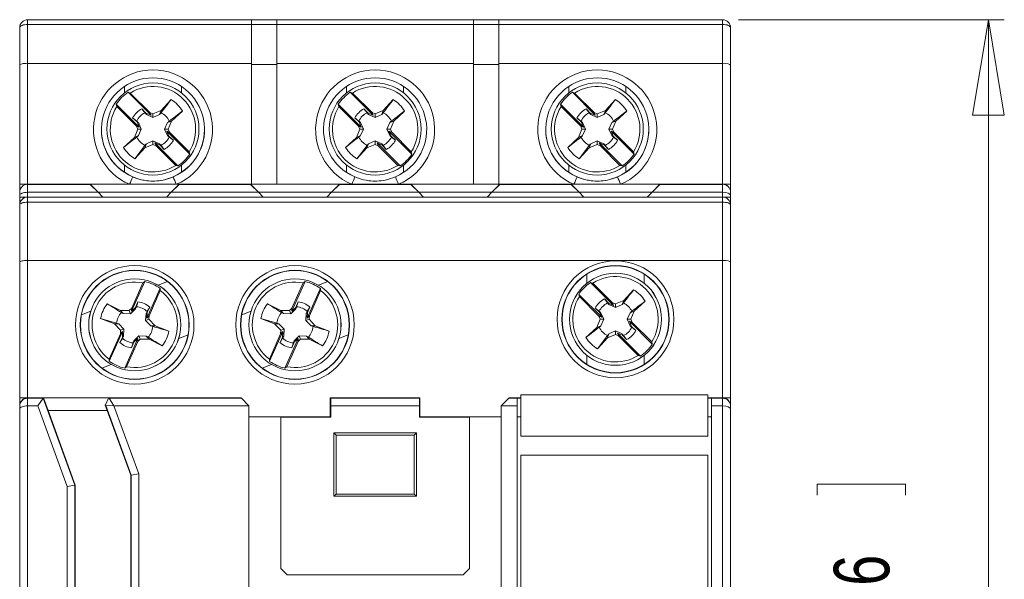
# Model space of a CAD drawing. Header units: millimetres. Extents: x 0 to 420, y 0 to 297.
# Tile 6 of 13: x 168 to 230, y 208 to 243. Entities that reach past the tile are written whole.
import ezdxf

# ---------------------------------------------------------------- set-up
doc = ezdxf.new("R2010")
doc.units = ezdxf.units.MM
doc.styles.add('SLDTEXTSTYLE3', font='TXT', dxfattribs={"width": 0.75})
doc.dimstyles.new('SLDDIMSTYLE0', dxfattribs={"dimtxt": 3.5, "dimasz": 6, "dimexe": 0, "dimexo": 0.0625, "dimgap": 0.875, "dimtad": 1, "dimdec": 1, "dimrnd": 1e-09, "dimzin": 12, "dimdsep": 46, "dimtxsty": 'SLDTEXTSTYLE3', "dimblk1": 'CLOSED', "dimblk2": 'CLOSED', "dimsah": 1, "dimcen": 0.09, "dimadec": 0, "dimazin": 3, "dimtfac": 1, "dimtdec": 1, "dimtofl": 0, "dimtmove": 0, "dimatfit": 3, "dimldrblk": 'CLOSED', "dimfxl": 0, "dimfrac": 2, "dimtolj": 1, "dimtzin": 12, "dimarcsym": 0})

# ---------------------------------------------------------------- blocks, each defined once
blk = doc.blocks.new('_CLOSED')
at = {"color": 0, "linetype": 'ByBlock', "lineweight": -2}
for p, q in [((-1, 0.166667), (0, 0)), ((-1, 0.166667), (-1, -0.166667)), ((0, 0), (-1, -0.166667)), ((0, 0), (-1, 0))]:
    blk.add_line(p, q, dxfattribs=at)
blk = doc.blocks.new('_D')
at = {"color": 7, "linetype": 'Continuous', "lineweight": 0}
for p, q in [((213.577, 243.408), (230.33, 243.408)), ((229.33, 243.408), (229.33, 165.02)), ((218.537, 213.472), (218.537, 214.183)), ((218.537, 214.183), (224.093, 214.183)), ((224.093, 214.183), (224.093, 213.472)), ((218.537, 200.057), (218.537, 199.347)), ((224.093, 199.347), (224.093, 200.057)), ((218.537, 199.347), (224.093, 199.347)), ((213.577, 165.02), (230.33, 165.02))]:
    blk.add_line(p, q, dxfattribs=at)
at = {"color": 7, "linetype": 'Continuous', "lineweight": 0, "xscale": 6, "yscale": 6}
for p, rotation in [((229.33, 243.408, 28.34), 90.0000000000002), ((229.33, 165.02, 28.34), 270.0000000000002)]:
    blk.add_blockref('_CLOSED', p, dxfattribs=dict(at, rotation=rotation))
at = {"color": 7, "linetype": 'Continuous', "lineweight": 0, "char_height": 3.5, "attachment_point": 1, "rotation": 90, "style": 'SLDTEXTSTYLE3'}
for s, insert in [('3,086', (219.581, 200.946, 28.34)), ('78,4', (224.818, 200.817, 28.34))]:
    blk.add_mtext(s, dxfattribs=dict(at, insert=insert))

msp = doc.modelspace()

# ---------------------------------------------------------------- linework, layer by layer
at = {"color": 7, "linetype": 'Continuous', "lineweight": 15}
for p, q in [((168.777, 243.424), (168.777, 243.418)), ((212.577, 243.424), (168.777, 243.424)), ((168.777, 243.127), (168.777, 243.418)), ((168.777, 243.418), (182.877, 243.418)), ((182.877, 243.42), (184.477, 243.42)), ((182.877, 243.418), (182.877, 243.42)), ((182.877, 243.418), (182.877, 243.127)), ((184.477, 243.42), (184.477, 243.418)), ((184.477, 243.418), (196.877, 243.418)), ((184.477, 243.127), (184.477, 243.418)), ((196.877, 243.42), (198.477, 243.42)), ((196.877, 243.418), (196.877, 243.42)), ((196.877, 243.418), (196.877, 243.127)), ((198.477, 243.42), (198.477, 243.418)), ((198.477, 243.418), (212.577, 243.418)), ((198.477, 243.127), (198.477, 243.418)), ((212.577, 243.418), (212.577, 243.424)), ((212.577, 243.127), (212.577, 243.418)), ((168.277, 242.918), (168.277, 242.922)), ((168.277, 240.568), (168.277, 242.918)), ((168.777, 243.127), (168.777, 240.676)), ((182.877, 243.127), (168.777, 243.127)), ((184.477, 243.129), (182.877, 243.129)), ((182.877, 240.676), (182.877, 243.127)), ((196.877, 243.127), (184.477, 243.127)), ((184.477, 243.127), (184.477, 240.676)), ((198.477, 243.129), (196.877, 243.129)), ((196.877, 240.676), (196.877, 243.127)), ((212.577, 243.127), (198.477, 243.127)), ((198.477, 243.127), (198.477, 240.676)), ((212.577, 240.676), (212.577, 243.127)), ((213.077, 242.922), (213.077, 242.918)), ((213.077, 242.918), (213.077, 240.568)), ((168.277, 233.063), (168.277, 240.568)), ((182.877, 240.676), (168.777, 240.676)), ((168.777, 240.676), (168.777, 233.06)), ((182.877, 240.676), (182.877, 233.06)), ((182.877, 240.611), (184.477, 240.611)), ((196.877, 240.676), (184.477, 240.676)), ((184.477, 233.06), (184.477, 240.676)), ((196.877, 240.676), (196.877, 233.06)), ((196.877, 240.611), (198.477, 240.611)), ((212.577, 240.676), (198.477, 240.676)), ((198.477, 233.06), (198.477, 240.676)), ((212.577, 233.06), (212.577, 240.676)), ((213.077, 240.568), (213.077, 233.063)), ((175.246, 238.807), (175.107, 238.853)), ((176.554, 237.406), (175.107, 238.853)), ((176.481, 237.572), (175.246, 238.807)), ((177.191, 237.703), (177.82, 238.389)), ((189.246, 238.807), (189.107, 238.853)), ((190.554, 237.406), (189.107, 238.853)), ((190.481, 237.572), (189.246, 238.807)), ((191.191, 237.703), (191.82, 238.389)), ((203.246, 238.807), (203.107, 238.853)), ((204.554, 237.406), (203.107, 238.853)), ((204.481, 237.572), (203.246, 238.807)), ((205.191, 237.703), (205.82, 238.389)), ((174.358, 238.104), (174.397, 237.958)), ((175.805, 236.657), (174.358, 238.104)), ((175.633, 236.723), (174.397, 237.958)), ((175.975, 237.817), (176.229, 237.54)), ((176.17, 237.564), (175.975, 237.817)), ((176.677, 237.491), (177.191, 237.703)), ((177.092, 237.459), (177.191, 237.703)), ((178.538, 237.67), (177.852, 237.042)), ((188.358, 238.104), (188.397, 237.958)), ((189.805, 236.657), (188.358, 238.104)), ((189.633, 236.723), (188.397, 237.958)), ((189.975, 237.817), (190.229, 237.54)), ((190.17, 237.564), (189.975, 237.817)), ((190.677, 237.491), (191.191, 237.703)), ((191.092, 237.459), (191.191, 237.703)), ((192.538, 237.67), (191.852, 237.042)), ((202.358, 238.104), (202.397, 237.958)), ((203.805, 236.657), (202.358, 238.104)), ((203.633, 236.723), (202.397, 237.958)), ((203.975, 237.817), (204.229, 237.54)), ((204.17, 237.564), (203.975, 237.817)), ((204.677, 237.491), (205.191, 237.703)), ((205.092, 237.459), (205.191, 237.703)), ((206.538, 237.67), (205.852, 237.042)), ((175.671, 236.982), (175.394, 237.236)), ((175.394, 237.236), (175.65, 237.043)), ((176.262, 237.459), (176.17, 237.564)), ((176.262, 237.459), (176.229, 237.54)), ((176.229, 237.54), (176.554, 237.406)), ((176.677, 237.273), (176.262, 237.459)), ((176.481, 237.572), (176.677, 237.491)), ((176.554, 237.406), (176.481, 237.572)), ((176.677, 237.273), (176.677, 237.491)), ((177.092, 237.459), (176.677, 237.273)), ((177.183, 237.564), (177.092, 237.459)), ((177.599, 236.952), (177.852, 237.042)), ((177.852, 237.042), (177.641, 236.527)), ((189.671, 236.982), (189.394, 237.236)), ((189.394, 237.236), (189.65, 237.043)), ((190.262, 237.459), (190.17, 237.564)), ((190.262, 237.459), (190.229, 237.54)), ((190.229, 237.54), (190.554, 237.406)), ((190.677, 237.273), (190.262, 237.459)), ((190.481, 237.572), (190.677, 237.491)), ((190.554, 237.406), (190.481, 237.572)), ((190.677, 237.273), (190.677, 237.491)), ((191.092, 237.459), (190.677, 237.273)), ((191.183, 237.564), (191.092, 237.459)), ((191.599, 236.952), (191.852, 237.042)), ((191.852, 237.042), (191.641, 236.527)), ((203.671, 236.982), (203.394, 237.236)), ((203.394, 237.236), (203.65, 237.043)), ((204.262, 237.459), (204.17, 237.564)), ((204.262, 237.459), (204.229, 237.54)), ((204.229, 237.54), (204.554, 237.406)), ((204.677, 237.273), (204.262, 237.459)), ((204.481, 237.572), (204.677, 237.491)), ((204.554, 237.406), (204.481, 237.572)), ((204.677, 237.273), (204.677, 237.491)), ((205.092, 237.459), (204.677, 237.273)), ((205.183, 237.564), (205.092, 237.459)), ((205.599, 236.952), (205.852, 237.042)), ((205.852, 237.042), (205.641, 236.527)), ((175.502, 236.013), (175.713, 236.527)), ((175.633, 236.723), (175.805, 236.657)), ((175.713, 236.527), (175.633, 236.723)), ((175.805, 236.657), (175.671, 236.982)), ((175.755, 236.952), (175.671, 236.982)), ((175.942, 236.538), (175.713, 236.527)), ((175.755, 236.952), (175.942, 236.538)), ((175.942, 236.538), (175.755, 236.122)), ((177.412, 236.538), (177.599, 236.952)), ((177.412, 236.538), (177.641, 236.527)), ((177.599, 236.122), (177.412, 236.538)), ((177.641, 236.527), (177.721, 236.332)), ((189.502, 236.013), (189.713, 236.527)), ((189.633, 236.723), (189.805, 236.657)), ((189.713, 236.527), (189.633, 236.723)), ((189.805, 236.657), (189.671, 236.982)), ((189.755, 236.952), (189.671, 236.982)), ((189.942, 236.538), (189.713, 236.527)), ((189.755, 236.952), (189.942, 236.538)), ((189.942, 236.538), (189.755, 236.122)), ((191.412, 236.538), (191.599, 236.952)), ((191.412, 236.538), (191.641, 236.527)), ((191.599, 236.122), (191.412, 236.538)), ((191.641, 236.527), (191.721, 236.332)), ((203.502, 236.013), (203.713, 236.527)), ((203.633, 236.723), (203.805, 236.657)), ((203.713, 236.527), (203.633, 236.723)), ((203.805, 236.657), (203.671, 236.982)), ((203.755, 236.952), (203.671, 236.982)), ((203.942, 236.538), (203.713, 236.527)), ((203.755, 236.952), (203.942, 236.538)), ((203.942, 236.538), (203.755, 236.122)), ((205.412, 236.538), (205.599, 236.952)), ((205.412, 236.538), (205.641, 236.527)), ((205.599, 236.122), (205.412, 236.538)), ((205.641, 236.527), (205.721, 236.332)), ((174.815, 235.385), (175.502, 236.013)), ((175.755, 236.122), (175.502, 236.013)), ((176.262, 235.615), (176.677, 235.803)), ((176.677, 235.803), (176.677, 235.564)), ((176.677, 235.803), (177.092, 235.615)), ((177.721, 236.332), (177.549, 236.411)), ((177.549, 236.411), (177.683, 236.086)), ((178.996, 234.964), (177.549, 236.411)), ((177.599, 236.122), (177.683, 236.086)), ((177.683, 236.086), (177.96, 235.832)), ((177.96, 235.832), (177.704, 236.031)), ((178.956, 235.097), (177.721, 236.332)), ((188.815, 235.385), (189.502, 236.013)), ((189.755, 236.122), (189.502, 236.013)), ((190.262, 235.615), (190.677, 235.803)), ((190.677, 235.803), (190.677, 235.564)), ((190.677, 235.803), (191.092, 235.615)), ((191.721, 236.332), (191.549, 236.411)), ((191.549, 236.411), (191.683, 236.086)), ((192.996, 234.964), (191.549, 236.411)), ((191.599, 236.122), (191.683, 236.086)), ((191.683, 236.086), (191.96, 235.832)), ((191.96, 235.832), (191.704, 236.031)), ((192.956, 235.097), (191.721, 236.332)), ((202.815, 235.385), (203.502, 236.013)), ((203.755, 236.122), (203.502, 236.013)), ((204.262, 235.615), (204.677, 235.803)), ((204.677, 235.803), (204.677, 235.564)), ((204.677, 235.803), (205.092, 235.615)), ((205.721, 236.332), (205.549, 236.411)), ((205.549, 236.411), (205.683, 236.086)), ((206.996, 234.964), (205.549, 236.411)), ((205.599, 236.122), (205.683, 236.086)), ((205.683, 236.086), (205.96, 235.832)), ((205.96, 235.832), (205.704, 236.031)), ((206.956, 235.097), (205.721, 236.332)), ((175.534, 234.666), (176.17, 235.51)), ((176.163, 235.352), (175.534, 234.666)), ((176.262, 235.615), (176.163, 235.352)), ((176.677, 235.564), (176.163, 235.352)), ((176.872, 235.483), (176.677, 235.564)), ((177.125, 235.528), (176.799, 235.662)), ((176.799, 235.662), (176.872, 235.483)), ((178.246, 234.215), (176.799, 235.662)), ((178.108, 234.248), (176.872, 235.483)), ((177.092, 235.615), (177.125, 235.528)), ((177.379, 235.251), (177.125, 235.528)), ((177.183, 235.51), (177.379, 235.251)), ((189.534, 234.666), (190.17, 235.51)), ((190.163, 235.352), (189.534, 234.666)), ((190.262, 235.615), (190.163, 235.352)), ((190.677, 235.564), (190.163, 235.352)), ((190.872, 235.483), (190.677, 235.564)), ((191.125, 235.528), (190.799, 235.662)), ((190.799, 235.662), (190.872, 235.483)), ((192.246, 234.215), (190.799, 235.662)), ((192.108, 234.248), (190.872, 235.483)), ((191.092, 235.615), (191.125, 235.528)), ((191.379, 235.251), (191.125, 235.528)), ((191.183, 235.51), (191.379, 235.251)), ((203.534, 234.666), (204.17, 235.51)), ((204.163, 235.352), (203.534, 234.666)), ((204.262, 235.615), (204.163, 235.352)), ((204.677, 235.564), (204.163, 235.352)), ((204.872, 235.483), (204.677, 235.564)), ((205.125, 235.528), (204.799, 235.662)), ((204.799, 235.662), (204.872, 235.483)), ((206.247, 234.215), (204.799, 235.662)), ((206.108, 234.248), (204.872, 235.483)), ((205.092, 235.615), (205.125, 235.528)), ((205.379, 235.251), (205.125, 235.528)), ((205.183, 235.51), (205.379, 235.251)), ((178.996, 234.964), (178.956, 235.097)), ((192.996, 234.964), (192.956, 235.097)), ((206.996, 234.964), (206.956, 235.097)), ((178.108, 234.248), (178.246, 234.215)), ((192.108, 234.248), (192.246, 234.215)), ((206.108, 234.248), (206.247, 234.215)), ((168.277, 233.063), (168.277, 232.56)), ((168.777, 233.06), (168.777, 233.056)), ((175.207, 233.06), (168.777, 233.06)), ((168.777, 233.056), (168.777, 232.554)), ((168.777, 233.056), (172.727, 233.056)), ((172.727, 233.056), (172.727, 233.059)), ((173.227, 232.556), (172.727, 233.059)), ((172.727, 233.059), (178.327, 233.059)), ((172.727, 233.056), (173.227, 232.554)), ((178.146, 233.06), (175.207, 233.06)), ((178.327, 233.059), (177.827, 232.556)), ((177.827, 232.554), (178.327, 233.056)), ((182.877, 233.06), (178.146, 233.06)), ((178.327, 233.059), (178.327, 233.056)), ((178.327, 233.056), (182.827, 233.056)), ((182.827, 233.056), (182.827, 233.059)), ((183.327, 232.556), (182.827, 233.059)), ((182.827, 233.059), (188.427, 233.059)), ((182.827, 233.056), (183.327, 232.554)), ((182.877, 233.062), (184.477, 233.062)), ((189.207, 233.06), (184.477, 233.06)), ((188.427, 233.059), (187.927, 232.556)), ((187.927, 232.554), (188.427, 233.056)), ((188.427, 233.059), (188.427, 233.056)), ((188.427, 233.056), (192.927, 233.056)), ((192.146, 233.06), (189.207, 233.06)), ((196.877, 233.06), (192.146, 233.06)), ((192.927, 233.056), (192.927, 233.059)), ((193.427, 232.556), (192.927, 233.059)), ((192.927, 233.059), (198.527, 233.059)), ((192.927, 233.056), (193.427, 232.554)), ((196.877, 233.062), (198.477, 233.062)), ((198.527, 233.059), (198.027, 232.556)), ((198.027, 232.554), (198.527, 233.056)), ((203.207, 233.06), (198.477, 233.06)), ((198.527, 233.059), (198.527, 233.056)), ((198.527, 233.056), (203.027, 233.056)), ((203.027, 233.056), (203.027, 233.059)), ((203.527, 232.556), (203.027, 233.059)), ((203.027, 233.059), (208.627, 233.059)), ((203.027, 233.056), (203.527, 232.554)), ((206.146, 233.06), (203.207, 233.06)), ((212.577, 233.06), (206.146, 233.06)), ((208.627, 233.059), (208.127, 232.556)), ((208.127, 232.554), (208.627, 233.056)), ((208.627, 233.059), (208.627, 233.056)), ((208.627, 233.056), (212.577, 233.056)), ((212.577, 233.056), (212.577, 233.06)), ((212.577, 232.554), (212.577, 233.056)), ((213.077, 232.56), (213.077, 233.063)), ((168.277, 232.558), (168.277, 232.56)), ((168.277, 232.349), (168.277, 232.558)), ((168.277, 232.256), (168.277, 232.349)), ((168.277, 231.758), (168.277, 232.256)), ((173.227, 232.554), (168.777, 232.554)), ((168.777, 232.258), (168.777, 231.934)), ((168.777, 232.258), (212.577, 232.258)), ((173.227, 232.556), (173.525, 232.258)), ((177.827, 232.556), (173.227, 232.556)), ((173.522, 232.258), (173.227, 232.554)), ((177.529, 232.258), (177.827, 232.556)), ((177.827, 232.554), (177.531, 232.258)), ((183.327, 232.554), (177.827, 232.554)), ((183.327, 232.556), (183.625, 232.258)), ((187.927, 232.556), (183.327, 232.556)), ((183.622, 232.258), (183.327, 232.554)), ((187.629, 232.258), (187.927, 232.556)), ((187.927, 232.554), (187.631, 232.258)), ((193.427, 232.554), (187.927, 232.554)), ((193.427, 232.556), (193.725, 232.258)), ((198.027, 232.556), (193.427, 232.556)), ((193.722, 232.258), (193.427, 232.554)), ((197.729, 232.258), (198.027, 232.556)), ((198.027, 232.554), (197.731, 232.258)), ((203.527, 232.554), (198.027, 232.554)), ((203.527, 232.556), (203.825, 232.258)), ((208.127, 232.556), (203.527, 232.556)), ((203.822, 232.258), (203.527, 232.554)), ((207.829, 232.258), (208.127, 232.556)), ((208.127, 232.554), (207.831, 232.258)), ((212.577, 232.554), (208.127, 232.554)), ((212.577, 232.258), (212.577, 231.934)), ((213.077, 232.56), (213.077, 232.558)), ((213.077, 232.558), (213.077, 232.349)), ((213.077, 232.349), (213.077, 232.256)), ((213.077, 232.256), (213.077, 231.758)), ((168.277, 228.168), (168.277, 231.758)), ((168.777, 231.934), (168.777, 228.258)), ((212.577, 231.934), (168.777, 231.934)), ((212.577, 228.258), (212.577, 231.934)), ((213.077, 231.758), (213.077, 228.168)), ((168.277, 219.608), (168.277, 228.168)), ((168.777, 228.258), (168.777, 219.608)), ((212.577, 228.258), (168.777, 228.258)), ((212.577, 219.608), (212.577, 228.258)), ((213.077, 228.168), (213.077, 219.608)), ((175.328, 225.066), (176.158, 226.937)), ((175.334, 225.253), (176.043, 226.85)), ((176.158, 226.937), (176.043, 226.85)), ((176.297, 224.636), (177.127, 226.507)), ((177.14, 226.363), (177.127, 226.507)), ((185.428, 225.066), (186.258, 226.937)), ((185.434, 225.253), (186.143, 226.85)), ((186.258, 226.937), (186.143, 226.85)), ((186.397, 224.636), (187.227, 226.507)), ((187.24, 226.363), (187.227, 226.507)), ((204.396, 226.838), (204.257, 226.878)), ((205.704, 225.431), (204.257, 226.878)), ((205.631, 225.603), (204.396, 226.838)), ((176.431, 224.766), (177.14, 226.363)), ((186.531, 224.766), (187.24, 226.363)), ((203.508, 226.128), (203.547, 225.989)), ((204.955, 224.681), (203.508, 226.128)), ((204.783, 224.754), (203.547, 225.989)), ((206.341, 225.734), (206.97, 226.42)), ((173.791, 225.535), (174.625, 225.12)), ((175.18, 225.108), (175.334, 225.253)), ((175.328, 225.066), (175.583, 225.308)), ((175.334, 225.253), (175.328, 225.066)), ((175.583, 225.308), (175.721, 225.658)), ((175.583, 225.218), (175.583, 225.308)), ((175.721, 225.658), (175.63, 225.349)), ((176.303, 225.05), (176.472, 225.325)), ((176.472, 225.325), (176.305, 224.988)), ((183.891, 225.535), (184.725, 225.12)), ((185.28, 225.108), (185.434, 225.253)), ((185.428, 225.066), (185.683, 225.308)), ((185.434, 225.253), (185.428, 225.066)), ((185.683, 225.308), (185.821, 225.658)), ((185.683, 225.218), (185.683, 225.308)), ((185.821, 225.658), (185.73, 225.349)), ((186.403, 225.05), (186.572, 225.325)), ((186.572, 225.325), (186.405, 224.988)), ((204.544, 225.26), (204.8, 225.065)), ((204.821, 225.006), (204.544, 225.26)), ((205.32, 225.585), (205.125, 225.842)), ((205.125, 225.842), (205.379, 225.564)), ((205.412, 225.48), (205.32, 225.585)), ((205.412, 225.48), (205.379, 225.564)), ((205.379, 225.564), (205.704, 225.431)), ((205.827, 225.293), (205.412, 225.48)), ((205.704, 225.431), (205.631, 225.603)), ((205.631, 225.603), (205.827, 225.522)), ((205.827, 225.522), (206.341, 225.734)), ((205.827, 225.293), (205.827, 225.522)), ((206.242, 225.48), (205.827, 225.293)), ((206.242, 225.48), (206.341, 225.734)), ((206.333, 225.585), (206.242, 225.48)), ((207.688, 225.701), (207.002, 225.073)), ((174.808, 224.92), (174.625, 225.12)), ((174.625, 225.12), (175.18, 225.108)), ((175.263, 224.894), (174.808, 224.92)), ((175.263, 224.894), (175.18, 225.108)), ((175.583, 225.218), (175.263, 224.894)), ((176.213, 224.473), (176.238, 224.927)), ((176.238, 224.927), (176.303, 225.05)), ((176.238, 224.927), (176.305, 224.988)), ((176.305, 224.988), (176.297, 224.636)), ((176.297, 224.636), (176.431, 224.766)), ((176.431, 224.766), (176.426, 224.555)), ((184.908, 224.92), (184.725, 225.12)), ((184.725, 225.12), (185.28, 225.108)), ((185.363, 224.894), (184.908, 224.92)), ((185.363, 224.894), (185.28, 225.108)), ((185.683, 225.218), (185.363, 224.894)), ((186.313, 224.473), (186.338, 224.927)), ((186.338, 224.927), (186.403, 225.05)), ((186.338, 224.927), (186.405, 224.988)), ((186.405, 224.988), (186.397, 224.636)), ((186.397, 224.636), (186.531, 224.766)), ((186.531, 224.766), (186.526, 224.555)), ((204.783, 224.754), (204.955, 224.681)), ((204.863, 224.558), (204.783, 224.754)), ((204.955, 224.681), (204.821, 225.006)), ((204.905, 224.974), (204.821, 225.006)), ((204.905, 224.974), (205.092, 224.558)), ((206.562, 224.558), (206.749, 224.974)), ((206.749, 224.974), (207.002, 225.073)), ((207.002, 225.073), (206.791, 224.558)), ((173.379, 224.606), (174.386, 224.312)), ((174.245, 224.266), (173.379, 224.606)), ((174.627, 223.862), (174.245, 224.266)), ((174.517, 224.265), (174.245, 224.266)), ((174.517, 224.265), (174.841, 223.944)), ((176.213, 224.473), (176.426, 224.555)), ((176.536, 224.152), (176.213, 224.473)), ((176.426, 224.555), (176.808, 224.151)), ((176.536, 224.152), (176.808, 224.151)), ((176.667, 224.105), (176.536, 224.152)), ((176.808, 224.151), (177.674, 223.811)), ((184.345, 224.266), (183.479, 224.606)), ((183.479, 224.606), (184.486, 224.312)), ((184.617, 224.265), (184.345, 224.266)), ((184.727, 223.862), (184.345, 224.266)), ((184.617, 224.265), (184.941, 223.944)), ((186.313, 224.473), (186.526, 224.555)), ((186.636, 224.152), (186.313, 224.473)), ((186.526, 224.555), (186.908, 224.151)), ((186.636, 224.152), (186.908, 224.151)), ((186.767, 224.105), (186.636, 224.152)), ((186.908, 224.151), (187.774, 223.811)), ((203.965, 223.415), (204.652, 224.044)), ((204.652, 224.044), (204.863, 224.558)), ((204.905, 224.143), (204.652, 224.044)), ((205.092, 224.558), (204.863, 224.558)), ((205.092, 224.558), (204.905, 224.143)), ((206.749, 224.143), (206.562, 224.558)), ((206.562, 224.558), (206.791, 224.558)), ((206.871, 224.363), (206.699, 224.436)), ((206.699, 224.436), (206.833, 224.11)), ((208.146, 222.989), (206.699, 224.436)), ((206.749, 224.143), (206.833, 224.11)), ((206.791, 224.558), (206.871, 224.363)), ((206.833, 224.11), (207.11, 223.856)), ((207.11, 223.856), (206.854, 224.052)), ((208.106, 223.128), (206.871, 224.363)), ((173.914, 222.054), (174.623, 223.651)), ((173.926, 221.91), (174.757, 223.781)), ((174.582, 223.092), (174.749, 223.429)), ((174.623, 223.651), (174.627, 223.862)), ((174.757, 223.781), (174.623, 223.651)), ((174.841, 223.944), (174.627, 223.862)), ((174.749, 223.429), (174.757, 223.781)), ((174.816, 223.49), (174.749, 223.429)), ((174.841, 223.944), (174.816, 223.49)), ((175.471, 223.199), (175.791, 223.523)), ((175.791, 223.523), (175.873, 223.309)), ((175.791, 223.523), (176.245, 223.497)), ((176.245, 223.497), (176.429, 223.297)), ((184.014, 222.054), (184.723, 223.651)), ((184.026, 221.91), (184.857, 223.781)), ((184.682, 223.092), (184.849, 223.429)), ((184.723, 223.651), (184.727, 223.862)), ((184.857, 223.781), (184.723, 223.651)), ((184.941, 223.944), (184.727, 223.862)), ((184.849, 223.429), (184.857, 223.781)), ((184.916, 223.49), (184.849, 223.429)), ((184.941, 223.944), (184.916, 223.49)), ((185.571, 223.199), (185.891, 223.523)), ((185.891, 223.523), (185.973, 223.309)), ((185.891, 223.523), (186.345, 223.497)), ((186.345, 223.497), (186.529, 223.297)), ((204.684, 222.697), (205.32, 223.532)), ((205.412, 223.637), (205.313, 223.383)), ((205.827, 223.595), (205.313, 223.383)), ((205.412, 223.637), (205.827, 223.823)), ((205.827, 223.823), (205.827, 223.595)), ((205.827, 223.823), (206.242, 223.637)), ((206.022, 223.514), (205.827, 223.595)), ((205.949, 223.686), (206.022, 223.514)), ((207.397, 222.239), (205.949, 223.686)), ((206.275, 223.553), (205.949, 223.686)), ((207.258, 222.279), (206.022, 223.514)), ((206.242, 223.637), (206.275, 223.553)), ((206.529, 223.275), (206.275, 223.553)), ((206.333, 223.532), (206.529, 223.275)), ((174.75, 223.367), (174.582, 223.092)), ((174.895, 221.48), (175.726, 223.35)), ((175.01, 221.567), (175.719, 223.164)), ((175.47, 223.109), (175.333, 222.759)), ((175.333, 222.759), (175.423, 223.068)), ((175.726, 223.35), (175.47, 223.109)), ((175.471, 223.199), (175.47, 223.109)), ((175.719, 223.164), (175.726, 223.35)), ((175.873, 223.309), (175.719, 223.164)), ((176.429, 223.297), (175.873, 223.309)), ((177.262, 222.882), (176.429, 223.297)), ((184.85, 223.367), (184.682, 223.092)), ((184.995, 221.48), (185.826, 223.35)), ((185.11, 221.567), (185.819, 223.164)), ((185.57, 223.109), (185.433, 222.759)), ((185.433, 222.759), (185.523, 223.068)), ((185.826, 223.35), (185.57, 223.109)), ((185.571, 223.199), (185.57, 223.109)), ((185.819, 223.164), (185.826, 223.35)), ((185.973, 223.309), (185.819, 223.164)), ((186.529, 223.297), (185.973, 223.309)), ((187.362, 222.882), (186.529, 223.297)), ((205.313, 223.383), (204.684, 222.697)), ((208.146, 222.989), (208.106, 223.128)), ((207.258, 222.279), (207.397, 222.239)), ((173.914, 222.054), (173.926, 221.91)), ((174.895, 221.48), (175.01, 221.567)), ((184.014, 222.054), (184.026, 221.91)), ((184.995, 221.48), (185.11, 221.567)), ((199.852, 219.8), (199.852, 217.2)), ((199.852, 219.8), (211.652, 219.8)), ((211.652, 219.8), (211.652, 217.2)), ((168.777, 219.608), (168.277, 219.608)), ((168.277, 219.608), (168.277, 219.108)), ((168.277, 219.083), (168.277, 219.108)), ((168.277, 218.901), (168.277, 219.083)), ((168.777, 219.608), (168.777, 219.582)), ((169.777, 219.608), (168.777, 219.608)), ((168.777, 219.582), (168.777, 219.108)), ((168.777, 219.582), (169.758, 219.582)), ((168.777, 219.108), (168.777, 189.308)), ((169.427, 219.108), (168.777, 219.108)), ((169.758, 219.582), (169.427, 219.108)), ((171.277, 214.025), (169.427, 219.108)), ((169.777, 219.608), (169.758, 219.582)), ((169.758, 219.582), (171.75, 214.109)), ((170.063, 218.808), (169.777, 219.608)), ((173.891, 219.608), (169.777, 219.608)), ((173.688, 219.172), (173.674, 219.142)), ((173.674, 219.142), (173.797, 218.808)), ((173.688, 219.172), (173.879, 219.582)), ((173.688, 219.172), (173.701, 219.137)), ((175.303, 214.735), (173.701, 219.137)), ((173.701, 219.137), (174.215, 219.108)), ((173.891, 219.608), (173.879, 219.582)), ((173.909, 219.582), (173.879, 219.582)), ((182.227, 219.608), (173.891, 219.608)), ((174.215, 219.108), (173.909, 219.582)), ((173.909, 219.582), (182.253, 219.582)), ((174.215, 219.108), (175.777, 214.819)), ((182.727, 219.108), (174.215, 219.108)), ((182.253, 219.582), (182.227, 219.608)), ((182.727, 219.108), (182.253, 219.582)), ((182.727, 219.108), (182.727, 190.608)), ((187.854, 218.408), (187.854, 219.608)), ((187.854, 219.608), (187.881, 219.582)), ((193.499, 219.608), (187.854, 219.608)), ((187.883, 219.108), (187.881, 219.582)), ((187.881, 219.582), (193.473, 219.582)), ((187.883, 218.402), (187.883, 219.108)), ((193.47, 219.108), (187.883, 219.108)), ((193.473, 219.582), (193.47, 219.108)), ((193.47, 219.108), (193.47, 218.402)), ((193.499, 219.608), (193.473, 219.582)), ((193.499, 219.608), (193.499, 218.408)), ((199.1, 219.582), (198.627, 219.108)), ((198.627, 190.608), (198.627, 219.108)), ((199.62, 219.108), (198.627, 219.108)), ((199.127, 219.608), (199.1, 219.582)), ((199.1, 219.582), (199.623, 219.582)), ((199.852, 219.608), (199.127, 219.608)), ((199.623, 219.582), (199.62, 219.108)), ((199.62, 219.108), (199.62, 189.308)), ((199.627, 219.586), (199.623, 219.582)), ((199.627, 219.586), (199.627, 218.408)), ((199.852, 219.586), (199.627, 219.586)), ((212.577, 219.608), (211.652, 219.608)), ((211.877, 219.586), (211.652, 219.586)), ((211.877, 219.586), (211.881, 219.582)), ((211.877, 218.408), (211.877, 219.586)), ((211.883, 219.108), (211.881, 219.582)), ((211.881, 219.582), (212.577, 219.582)), ((212.577, 219.108), (211.883, 219.108)), ((211.883, 189.308), (211.883, 219.108)), ((212.577, 219.582), (212.577, 219.608)), ((213.077, 219.608), (212.577, 219.608)), ((212.577, 219.108), (212.577, 219.582)), ((212.577, 189.308), (212.577, 219.108)), ((213.077, 219.108), (213.077, 219.608)), ((213.077, 219.108), (213.077, 219.083)), ((213.077, 219.083), (213.077, 218.901)), ((168.277, 189.516), (168.277, 218.901)), ((170.063, 218.808), (171.773, 214.113)), ((173.797, 218.808), (170.063, 218.808)), ((175.281, 214.731), (173.797, 218.808)), ((213.077, 218.901), (213.077, 189.516)), ((187.854, 218.408), (182.727, 218.408)), ((187.879, 218.406), (184.727, 218.406)), ((184.727, 218.406), (184.727, 218.402)), ((184.727, 208.858), (184.727, 218.402)), ((184.727, 218.402), (187.883, 218.402)), ((187.854, 218.408), (187.878, 218.408)), ((187.878, 218.406), (187.878, 218.408)), ((187.879, 218.406), (187.883, 218.402)), ((193.475, 218.406), (193.47, 218.402)), ((193.47, 218.402), (196.627, 218.402)), ((196.627, 218.406), (193.475, 218.406)), ((193.499, 218.408), (193.476, 218.408)), ((193.476, 218.408), (193.476, 218.406)), ((198.627, 218.408), (193.499, 218.408)), ((196.627, 218.406), (196.627, 218.402)), ((196.627, 218.402), (196.627, 208.858)), ((199.627, 191.508), (199.627, 218.408)), ((199.627, 218.408), (199.852, 218.408)), ((211.652, 218.408), (211.877, 218.408)), ((211.877, 218.408), (211.877, 190.008)), ((193.277, 217.408), (188.077, 217.408)), ((188.077, 217.408), (188.077, 213.408)), ((188.218, 217.267), (188.077, 217.408)), ((188.218, 217.267), (188.218, 213.55)), ((193.136, 217.267), (188.218, 217.267)), ((193.136, 217.267), (193.277, 217.408)), ((193.136, 213.55), (193.136, 217.267)), ((193.277, 213.408), (193.277, 217.408)), ((199.852, 217.2), (211.652, 217.2)), ((199.852, 216.008), (199.852, 188.208)), ((199.852, 216.008), (211.652, 216.008)), ((211.652, 216.008), (211.652, 188.208)), ((175.281, 214.731), (175.303, 214.735)), ((175.281, 193.686), (175.281, 214.731)), ((175.303, 214.735), (175.777, 214.819)), ((175.303, 193.682), (175.303, 214.735)), ((175.777, 214.819), (175.777, 193.598)), ((171.75, 214.109), (171.277, 214.025)), ((171.773, 214.113), (171.75, 214.109)), ((171.75, 214.109), (171.75, 194.308)), ((171.773, 214.113), (171.773, 194.304)), ((171.277, 194.392), (171.277, 214.025)), ((188.218, 213.55), (188.077, 213.408)), ((188.218, 213.55), (193.136, 213.55)), ((193.136, 213.55), (193.277, 213.408)), ((188.077, 213.408), (193.277, 213.408)), ((184.727, 208.858), (185.127, 208.458)), ((196.227, 208.458), (196.627, 208.858)), ((196.227, 208.458), (185.127, 208.458))]:
    msp.add_line(p, q, dxfattribs=at)
at = {"color": 8, "linetype": 'Continuous', "lineweight": 15}
for p, q in [((174.879, 238.814), (174.879, 239.22)), ((178.475, 238.814), (178.475, 239.22)), ((188.879, 238.814), (188.879, 239.22)), ((192.475, 238.814), (192.475, 239.22)), ((202.879, 238.814), (202.879, 239.22)), ((206.475, 238.814), (206.475, 239.22)), ((174.879, 233.809), (174.879, 234.266)), ((178.475, 233.809), (178.475, 234.266)), ((188.879, 233.809), (188.879, 234.266)), ((192.475, 233.809), (192.475, 234.266)), ((202.879, 233.809), (202.879, 234.266)), ((206.475, 233.809), (206.475, 234.266)), ((168.777, 232.554), (168.777, 232.258)), ((212.577, 232.258), (212.577, 232.554)), ((204.029, 226.834), (204.029, 227.404)), ((207.625, 226.834), (207.625, 227.404)), ((177.004, 226.704), (177.593, 226.931)), ((187.104, 226.704), (187.693, 226.931)), ((172.168, 224.842), (172.757, 225.069)), ((182.268, 224.842), (182.857, 225.069)), ((178.296, 223.348), (178.886, 223.575)), ((188.396, 223.348), (188.986, 223.575)), ((204.029, 221.713), (204.029, 222.283)), ((207.625, 221.713), (207.625, 222.283)), ((173.46, 221.486), (174.05, 221.713)), ((183.56, 221.486), (184.15, 221.713))]:
    msp.add_line(p, q, dxfattribs=at)
at = {"color": 7, "linetype": 'Continuous', "lineweight": 15, "flags": 128}
for points in [[(168.777, 243.127), (168.679, 243.123), (168.585, 243.111), (168.499, 243.092), (168.423, 243.066), (168.361, 243.034), (168.315, 242.998), (168.286, 242.959), (168.277, 242.918)], [(212.577, 243.127), (212.674, 243.123), (212.768, 243.111), (212.855, 243.092), (212.93, 243.066), (212.993, 243.034), (213.039, 242.998), (213.067, 242.959), (213.077, 242.918)], [(168.277, 231.758), (168.286, 231.793), (168.315, 231.826), (168.361, 231.856), (168.423, 231.883), (168.499, 231.904), (168.585, 231.921), (168.679, 231.931), (168.777, 231.934)], [(213.077, 231.758), (213.067, 231.793), (213.039, 231.826), (212.993, 231.856), (212.93, 231.883), (212.855, 231.904), (212.768, 231.921), (212.674, 231.931), (212.577, 231.934)]]:
    msp.add_lwpolyline(points, dxfattribs=at)
at = {"color": 7, "linetype": 'Continuous', "lineweight": 15}
for centre, radius in [((176.677, 236.54), 2.899), ((190.677, 236.54), 2.899), ((204.677, 236.54), 2.899), ((175.527, 224.208), 3.734), ((185.627, 224.208), 3.734), ((205.827, 224.558), 3.681), ((205.827, 224.558), 3.382), ((205.827, 224.558), 3.366), ((175.527, 224.208), 3.434), ((175.527, 224.208), 3.418), ((185.627, 224.208), 3.434), ((185.627, 224.208), 3.418), ((205.827, 224.558), 2.9), ((205.827, 224.558), 2.899), ((175.527, 224.208), 2.9), ((175.527, 224.208), 2.899), ((185.627, 224.208), 2.9), ((185.627, 224.208), 2.899)]:
    msp.add_circle(centre, radius, dxfattribs=at)
for centre, radius, start, end in [((168.777, 242.918), 0.5, 89.99982, 179.99954), ((212.577, 242.918), 0.5, 0.00076, 90.00009), ((176.677, 236.51), 3.75, 293.07406, 246.92594), ((190.677, 236.51), 3.75, 293.07406, 246.92594), ((204.677, 236.51), 3.75, 293.07406, 246.92594), ((176.677, 236.513), 3.25, 293.07406, 246.92594), ((190.677, 236.513), 3.25, 293.07405, 246.92595), ((204.677, 236.513), 3.25, 293.07405, 246.92595), ((176.677, 236.527), 2.691, 327.88282, 122.1179), ((190.677, 236.527), 2.691, 327.88284, 122.1179), ((204.677, 236.527), 2.691, 327.88285, 122.11789), ((176.677, 236.534), 2.801, 124.09063, 145.90866), ((176.677, 236.527), 2.184, 31.55354, 58.44743), ((190.677, 236.534), 2.8, 124.09061, 145.90875), ((190.677, 236.527), 2.184, 31.55353, 58.44748), ((204.677, 236.534), 2.8, 124.09056, 145.9088), ((204.677, 236.527), 2.184, 31.55348, 58.44749), ((176.677, 236.527), 2.691, 147.88281, 302.11791), ((176.677, 236.534), 1.463, 118.68328, 151.31598), ((190.677, 236.527), 2.691, 147.88284, 302.1179), ((190.677, 236.534), 1.463, 118.68331, 151.316), ((204.677, 236.527), 2.691, 147.88284, 302.11789), ((204.677, 236.534), 1.463, 118.68328, 151.31598), ((176.677, 236.537), 1.145, 116.24745, 153.75184), ((176.677, 236.537), 1.145, 26.24823, 63.75249), ((190.677, 236.537), 1.145, 116.24745, 153.75183), ((190.677, 236.537), 1.145, 26.24817, 63.75255), ((204.677, 236.537), 1.145, 116.24745, 153.75184), ((204.677, 236.537), 1.145, 26.24823, 63.75249), ((176.677, 236.516), 3.25, 180.00031, 270.00049), ((176.677, 236.516), 3.25, 269.99953, 359.99966), ((204.677, 236.516), 3.25, 180.00034, 270.00047), ((204.677, 236.516), 3.25, 269.99952, 359.99969), ((176.677, 236.537), 1.145, 206.24816, 243.75255), ((176.677, 236.537), 1.145, 296.24751, 333.75177), ((176.677, 236.534), 1.463, 298.68342, 331.31594), ((190.677, 236.537), 1.145, 206.24817, 243.75255), ((190.677, 236.537), 1.145, 296.24745, 333.75183), ((190.677, 236.534), 1.463, 298.68332, 331.31599), ((204.677, 236.537), 1.145, 206.24816, 243.75255), ((204.677, 236.537), 1.145, 296.24751, 333.75177), ((204.677, 236.534), 1.463, 298.68342, 331.31594), ((176.677, 236.527), 2.184, 211.55341, 238.44756), ((190.677, 236.527), 2.184, 211.55351, 238.4475), ((204.677, 236.527), 2.184, 211.55348, 238.44749), ((176.677, 236.534), 2.801, 304.09073, 325.90827), ((190.677, 236.534), 2.801, 304.09078, 325.90827), ((204.677, 236.534), 2.801, 304.09085, 325.90823), ((118.498, 257.354), 61.693, 336.80941, 337.276), ((235.035, 257.431), 61.889, 202.72463, 203.18975), ((132.292, 257.442), 61.918, 336.8103, 337.27519), ((249.059, 257.441), 61.914, 202.72479, 203.18971), ((146.239, 257.465), 61.976, 336.81047, 337.27494), ((263.011, 257.421), 61.863, 202.72464, 203.18995), ((168.652, 256.913), 23.854, 269.09982, 270.30084), ((168.777, 232.56), 0.5, 89.99982, 179.99954), ((212.702, 256.914), 23.854, 269.69917, 270.90017), ((212.577, 232.56), 0.5, 0.00076, 90.00009), ((168.777, 231.758), 0.5, 90, 180), ((168.623, 253.895), 21.641, 269.08385, 270.22955), ((212.577, 231.758), 0.5, 0, 90), ((212.731, 253.895), 21.641, 269.77045, 270.91614), ((205.827, 224.558), 2.691, 327.88242, 122.11758), ((175.527, 224.208), 2.691, 78.93963, 233.17478), ((175.527, 224.208), 2.801, 55.14821, 76.9662), ((185.627, 224.208), 2.691, 78.93963, 233.17478), ((185.627, 224.208), 2.801, 55.14821, 76.9662), ((205.827, 224.558), 2.801, 124.091, 145.909), ((175.527, 224.208), 2.691, 258.93963, 53.17478), ((185.627, 224.208), 2.691, 258.93963, 53.17478), ((205.827, 224.558), 2.691, 147.88242, 302.11758), ((205.827, 224.558), 2.184, 31.55314, 58.44686), ((175.527, 224.208), 2.184, 142.61034, 169.50407), ((175.527, 224.208), 1.145, 47.30492, 84.80949), ((175.527, 224.208), 1.463, 49.74078, 82.37362), ((185.627, 224.208), 2.184, 142.61034, 169.50407), ((185.627, 224.208), 1.145, 47.30492, 84.80949), ((185.627, 224.208), 1.463, 49.74078, 82.37362), ((205.827, 224.558), 1.463, 118.68358, 151.31642), ((205.827, 224.558), 1.145, 116.24771, 153.75229), ((205.827, 224.558), 1.145, 26.24771, 63.75229), ((175.527, 224.208), 1.145, 137.30492, 174.80949), ((185.627, 224.208), 1.145, 137.30492, 174.80949), ((175.527, 224.208), 1.145, 317.30492, 354.80949), ((185.627, 224.208), 1.145, 317.30492, 354.80949), ((205.827, 224.558), 1.145, 206.24771, 243.75229), ((205.827, 224.558), 1.145, 296.24771, 333.75229), ((175.527, 224.208), 2.184, 322.61034, 349.50407), ((185.627, 224.208), 2.184, 322.61034, 349.50407), ((205.827, 224.558), 2.184, 211.55314, 238.44686), ((205.827, 224.558), 1.463, 298.68358, 331.31642), ((175.527, 224.208), 1.463, 229.74078, 262.37362), ((175.527, 224.208), 1.145, 227.30492, 264.80949), ((185.627, 224.208), 1.463, 229.74078, 262.37362), ((185.627, 224.208), 1.145, 227.30492, 264.80949), ((205.827, 224.558), 2.801, 304.091, 325.909), ((175.527, 224.208), 2.801, 235.14821, 256.9662), ((185.627, 224.208), 2.801, 235.14821, 256.9662), ((168.777, 219.108), 0.5, 89.99939, 179.99975), ((212.577, 219.108), 0.5, 0.00055, 90.00052)]:
    msp.add_arc(centre, radius, start, end, dxfattribs=at)
for centre, major_axis, ratio, start_param, end_param in [((168.777, 242.922), (0, 0.501), 0.997578, 0, 1.570796), ((212.577, 242.922), (0, 0.501), 0.997578, 4.712389, 6.283185), ((168.777, 240.568), (0.5, 0), 0.216456, 1.570796, 3.141593), ((212.577, 240.568), (0.5, 0), 0.216456, 0, 1.570796), ((168.777, 232.558), (0.5, 0), 0.997817, 1.570796, 3.141593), ((212.577, 232.558), (0.5, 0), 0.997817, 0, 1.570796), ((168.777, 232.349), (0.5, 0), 0.408972, 1.570796, 3.141593), ((212.577, 232.349), (0.5, 0), 0.408972, 0, 1.570796), ((168.777, 228.168), (0.5, 0), 0.181335, 1.570796, 3.141593), ((212.577, 228.168), (0.5, 0), 0.181335, 0, 1.570796), ((168.777, 219.083), (0.5, 0), 0.997834, 1.570796, 3.141593), ((168.777, 218.901), (0.5, 0), 0.414214, 1.570796, 3.141593), ((212.577, 219.083), (0.5, 0), 0.997834, 0, 1.570796), ((212.577, 218.901), (0.5, 0), 0.414214, 0, 1.570796)]:
    msp.add_ellipse(centre, major_axis=major_axis, ratio=ratio, start_param=start_param, end_param=end_param, dxfattribs=at)
for points, knots in [([(177.82, 238.389), (177.714, 238.252), (177.503, 237.978), (177.29, 237.702), (177.183, 237.564)], [0, 0, 0, 0, 0.498758, 1, 1, 1, 1]), ([(191.82, 238.389), (191.714, 238.252), (191.503, 237.978), (191.29, 237.702), (191.183, 237.564)], [0, 0, 0, 0, 0.498758, 1, 1, 1, 1]), ([(205.82, 238.389), (205.714, 238.252), (205.503, 237.978), (205.29, 237.702), (205.183, 237.564)], [0, 0, 0, 0, 0.498758, 1, 1, 1, 1]), ([(177.704, 237.043), (177.841, 237.146), (178.12, 237.356), (178.397, 237.565), (178.538, 237.67)], [0, 0, 0, 0, 0.491103, 1, 1, 1, 1]), ([(191.704, 237.043), (191.841, 237.146), (192.12, 237.356), (192.397, 237.565), (192.538, 237.67)], [0, 0, 0, 0, 0.491103, 1, 1, 1, 1]), ([(205.704, 237.043), (205.841, 237.146), (206.12, 237.356), (206.397, 237.565), (206.538, 237.67)], [0, 0, 0, 0, 0.491103, 1, 1, 1, 1]), ([(175.65, 237.043), (175.665, 237.03), (175.7, 237), (175.735, 236.97), (175.755, 236.952)], [0, 0, 0, 0, 0.42967, 1, 1, 1, 1]), ([(177.599, 236.952), (177.619, 236.97), (177.654, 237), (177.689, 237.03), (177.704, 237.043)], [0, 0, 0, 0, 0.570328, 1, 1, 1, 1]), ([(189.65, 237.043), (189.665, 237.03), (189.7, 237), (189.735, 236.97), (189.755, 236.952)], [0, 0, 0, 0, 0.42967, 1, 1, 1, 1]), ([(191.599, 236.952), (191.619, 236.97), (191.654, 237), (191.689, 237.03), (191.704, 237.043)], [0, 0, 0, 0, 0.57033, 1, 1, 1, 1]), ([(203.65, 237.043), (203.665, 237.03), (203.7, 237), (203.735, 236.97), (203.755, 236.952)], [0, 0, 0, 0, 0.42967, 1, 1, 1, 1]), ([(205.599, 236.952), (205.619, 236.97), (205.654, 237), (205.689, 237.03), (205.704, 237.043)], [0, 0, 0, 0, 0.570332, 1, 1, 1, 1]), ([(175.65, 236.031), (175.513, 235.924), (175.234, 235.708), (174.957, 235.494), (174.815, 235.385)], [0, 0, 0, 0, 0.491103, 1, 1, 1, 1]), ([(175.755, 236.122), (175.735, 236.105), (175.7, 236.074), (175.665, 236.044), (175.65, 236.031)], [0, 0, 0, 0, 0.570336, 1, 1, 1, 1]), ([(177.704, 236.031), (177.689, 236.044), (177.654, 236.074), (177.619, 236.105), (177.599, 236.122)], [0, 0, 0, 0, 0.429666, 1, 1, 1, 1]), ([(189.65, 236.031), (189.513, 235.924), (189.234, 235.708), (188.957, 235.494), (188.815, 235.385)], [0, 0, 0, 0, 0.491103, 1, 1, 1, 1]), ([(189.755, 236.122), (189.735, 236.105), (189.7, 236.074), (189.665, 236.044), (189.65, 236.031)], [0, 0, 0, 0, 0.570336, 1, 1, 1, 1]), ([(191.704, 236.031), (191.689, 236.044), (191.654, 236.074), (191.619, 236.105), (191.599, 236.122)], [0, 0, 0, 0, 0.429664, 1, 1, 1, 1]), ([(203.65, 236.031), (203.513, 235.924), (203.234, 235.708), (202.957, 235.494), (202.815, 235.385)], [0, 0, 0, 0, 0.491103, 1, 1, 1, 1]), ([(203.755, 236.122), (203.735, 236.105), (203.7, 236.074), (203.665, 236.044), (203.65, 236.031)], [0, 0, 0, 0, 0.570336, 1, 1, 1, 1]), ([(205.704, 236.031), (205.689, 236.044), (205.654, 236.074), (205.619, 236.105), (205.599, 236.122)], [0, 0, 0, 0, 0.429662, 1, 1, 1, 1]), ([(176.17, 235.51), (176.183, 235.525), (176.214, 235.56), (176.244, 235.595), (176.262, 235.615)], [0, 0, 0, 0, 0.429673, 1, 1, 1, 1]), ([(177.092, 235.615), (177.109, 235.595), (177.14, 235.56), (177.17, 235.525), (177.183, 235.51)], [0, 0, 0, 0, 0.570328, 1, 1, 1, 1]), ([(190.17, 235.51), (190.183, 235.525), (190.214, 235.56), (190.244, 235.595), (190.262, 235.615)], [0, 0, 0, 0, 0.429672, 1, 1, 1, 1]), ([(191.092, 235.615), (191.109, 235.595), (191.14, 235.56), (191.17, 235.525), (191.183, 235.51)], [0, 0, 0, 0, 0.570328, 1, 1, 1, 1]), ([(204.17, 235.51), (204.183, 235.525), (204.214, 235.56), (204.244, 235.595), (204.262, 235.615)], [0, 0, 0, 0, 0.429673, 1, 1, 1, 1]), ([(205.092, 235.615), (205.109, 235.595), (205.14, 235.56), (205.17, 235.525), (205.183, 235.51)], [0, 0, 0, 0, 0.570328, 1, 1, 1, 1]), ([(175.403, 233.523), (175.477, 233.493), (175.762, 233.379), (176.227, 233.275), (176.802, 233.252), (177.366, 233.313), (177.741, 233.448), (177.951, 233.523)], [0, 0, 0, 0, 0.090854, 0.351615, 0.544866, 0.74579, 1, 1, 1, 1]), ([(189.403, 233.523), (189.477, 233.493), (189.762, 233.379), (190.227, 233.275), (190.802, 233.252), (191.366, 233.313), (191.741, 233.448), (191.951, 233.523)], [0, 0, 0, 0, 0.090854, 0.351615, 0.544866, 0.74579, 1, 1, 1, 1]), ([(203.403, 233.523), (203.477, 233.493), (203.762, 233.379), (204.227, 233.275), (204.802, 233.252), (205.366, 233.313), (205.741, 233.448), (205.951, 233.523)], [0, 0, 0, 0, 0.090853, 0.351615, 0.544865, 0.74579, 1, 1, 1, 1]), ([(206.97, 226.42), (206.864, 226.281), (206.653, 226.004), (206.44, 225.725), (206.333, 225.585)], [0, 0, 0, 0, 0.498758, 1, 1, 1, 1]), ([(174.685, 224.985), (174.538, 225.075), (174.239, 225.259), (173.942, 225.442), (173.791, 225.535)], [0, 0, 0, 0, 0.491103, 1, 1, 1, 1]), ([(175.63, 225.349), (175.624, 225.33), (175.608, 225.286), (175.592, 225.243), (175.583, 225.218)], [0, 0, 0, 0, 0.429672, 1, 1, 1, 1]), ([(184.785, 224.985), (184.638, 225.075), (184.339, 225.259), (184.042, 225.442), (183.891, 225.535)], [0, 0, 0, 0, 0.491103, 1, 1, 1, 1]), ([(185.73, 225.349), (185.724, 225.33), (185.708, 225.286), (185.692, 225.243), (185.683, 225.218)], [0, 0, 0, 0, 0.429672, 1, 1, 1, 1]), ([(206.854, 225.065), (206.991, 225.169), (207.27, 225.383), (207.547, 225.594), (207.688, 225.701)], [0, 0, 0, 0, 0.491103, 1, 1, 1, 1]), ([(174.808, 224.92), (174.785, 224.932), (174.744, 224.954), (174.703, 224.976), (174.685, 224.985)], [0, 0, 0, 0, 0.57033, 1, 1, 1, 1]), ([(184.908, 224.92), (184.885, 224.932), (184.844, 224.954), (184.803, 224.976), (184.785, 224.985)], [0, 0, 0, 0, 0.570329, 1, 1, 1, 1]), ([(204.8, 225.065), (204.815, 225.052), (204.85, 225.021), (204.885, 224.991), (204.905, 224.974)], [0, 0, 0, 0, 0.429666, 1, 1, 1, 1]), ([(206.749, 224.974), (206.769, 224.991), (206.804, 225.021), (206.839, 225.052), (206.854, 225.065)], [0, 0, 0, 0, 0.570336, 1, 1, 1, 1]), ([(174.386, 224.312), (174.405, 224.305), (174.449, 224.289), (174.492, 224.274), (174.517, 224.265)], [0, 0, 0, 0, 0.429668, 1, 1, 1, 1]), ([(177.674, 223.811), (177.508, 223.859), (177.173, 223.957), (176.836, 224.055), (176.667, 224.105)], [0, 0, 0, 0, 0.498758, 1, 1, 1, 1]), ([(184.486, 224.312), (184.505, 224.305), (184.549, 224.289), (184.592, 224.274), (184.617, 224.265)], [0, 0, 0, 0, 0.42967, 1, 1, 1, 1]), ([(187.774, 223.811), (187.608, 223.859), (187.273, 223.957), (186.936, 224.055), (186.767, 224.105)], [0, 0, 0, 0, 0.498758, 1, 1, 1, 1]), ([(204.8, 224.052), (204.663, 223.947), (204.384, 223.734), (204.107, 223.523), (203.965, 223.415)], [0, 0, 0, 0, 0.491103, 1, 1, 1, 1]), ([(204.905, 224.143), (204.885, 224.126), (204.85, 224.096), (204.815, 224.065), (204.8, 224.052)], [0, 0, 0, 0, 0.570334, 1, 1, 1, 1]), ([(206.854, 224.052), (206.839, 224.065), (206.804, 224.096), (206.769, 224.126), (206.749, 224.143)], [0, 0, 0, 0, 0.429664, 1, 1, 1, 1]), ([(174.816, 223.49), (174.803, 223.466), (174.781, 223.425), (174.76, 223.384), (174.75, 223.367)], [0, 0, 0, 0, 0.57033, 1, 1, 1, 1]), ([(176.245, 223.497), (176.269, 223.485), (176.31, 223.463), (176.351, 223.441), (176.368, 223.432)], [0, 0, 0, 0, 0.570333, 1, 1, 1, 1]), ([(176.368, 223.432), (176.515, 223.342), (176.814, 223.158), (177.111, 222.975), (177.262, 222.882)], [0, 0, 0, 0, 0.491103, 1, 1, 1, 1]), ([(184.916, 223.49), (184.903, 223.466), (184.881, 223.425), (184.86, 223.384), (184.85, 223.367)], [0, 0, 0, 0, 0.570331, 1, 1, 1, 1]), ([(186.345, 223.497), (186.369, 223.485), (186.41, 223.463), (186.451, 223.441), (186.468, 223.432)], [0, 0, 0, 0, 0.570329, 1, 1, 1, 1]), ([(186.468, 223.432), (186.615, 223.342), (186.914, 223.158), (187.211, 222.975), (187.362, 222.882)], [0, 0, 0, 0, 0.491103, 1, 1, 1, 1]), ([(205.32, 223.532), (205.333, 223.547), (205.364, 223.582), (205.394, 223.617), (205.412, 223.637)], [0, 0, 0, 0, 0.429669, 1, 1, 1, 1]), ([(206.242, 223.637), (206.259, 223.617), (206.29, 223.582), (206.32, 223.547), (206.333, 223.532)], [0, 0, 0, 0, 0.570332, 1, 1, 1, 1]), ([(175.423, 223.068), (175.43, 223.087), (175.446, 223.13), (175.462, 223.174), (175.471, 223.199)], [0, 0, 0, 0, 0.429668, 1, 1, 1, 1]), ([(185.523, 223.068), (185.53, 223.087), (185.546, 223.13), (185.562, 223.174), (185.571, 223.199)], [0, 0, 0, 0, 0.429668, 1, 1, 1, 1])]:
    msp.add_open_spline(points, degree=3, knots=knots, dxfattribs=at)

# ---------------------------------------------------------------- dimensions: what is measured, and where the dimension line sits
at = {"color": 7, "linetype": 'Continuous', "lineweight": 0}
dim = msp.add_linear_dim(base=(229.33, 165.02), p1=(212.577, 243.408), p2=(212.577, 165.02), angle=90, dimstyle='SLDDIMSTYLE0', dxfattribs=at)
dim.commit()
dim.dimension.update_dxf_attribs({"geometry": '_D', "text_midpoint": (229.33, 206.765), "dimtype": 160})

doc.saveas('drawing.dxf')
